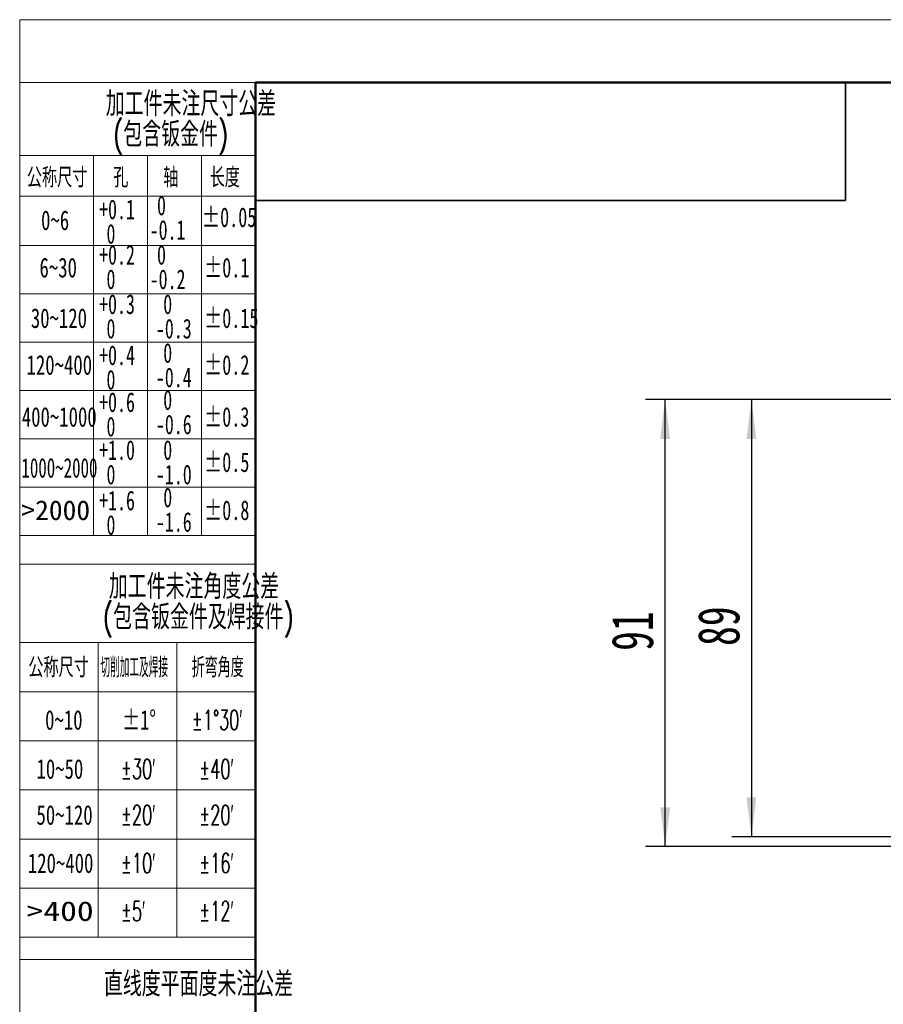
# Model space of a CAD drawing. Header units: millimetres. Extents: x 0 to 420, y 0 to 297.
# Tile 14 of 110: x 0 to 88, y 197 to 297. Entities that reach past the tile are written whole.
import ezdxf

# ---------------------------------------------------------------- set-up
doc = ezdxf.new("R2010")
doc.units = ezdxf.units.MM
doc.layers.add('标注层', color=150, linetype='Continuous')
doc.styles.add('SLDTEXTSTYLE0', font='TXT', dxfattribs={"width": 0.7, "bigfont": 'bigfont'})
doc.styles.add('SLDTEXTSTYLE10', font='TXT', dxfattribs={"width": 1.253219})
doc.styles.add('SLDTEXTSTYLE2', font='TXT', dxfattribs={"width": 0.7})
doc.styles.add('SLDTEXTSTYLE4', font='TXT', dxfattribs={"width": 0.67})
doc.styles.add('SLDTEXTSTYLE5', font='TXT', dxfattribs={"width": 0.677991})
doc.styles.add('SLDTEXTSTYLE6', font='TXT', dxfattribs={"width": 0.631687})
doc.styles.add('SLDTEXTSTYLE7', font='TXT', dxfattribs={"width": 1.026693})
doc.styles.add('SLDTEXTSTYLE8', font='TXT', dxfattribs={"width": 0.601124, "bigfont": 'bigfont'})
doc.styles.add('SLDTEXTSTYLE9', font='TXT', dxfattribs={"width": 0.427578, "bigfont": 'bigfont'})
doc.dimstyles.new('SLDDIMSTYLE1', dxfattribs={"dimtxt": 4.850694, "dimasz": 4, "dimexe": 0, "dimexo": 0.0625, "dimgap": 1.212674, "dimtad": 2, "dimlfac": 2, "dimrnd": 1e-09, "dimzin": 12, "dimdsep": 46, "dimtxsty": 'SLDTEXTSTYLE2', "dimsah": 1, "dimcen": 0.09, "dimadec": 0, "dimazin": 3, "dimtfac": 1, "dimtdec": 3, "dimtofl": 0, "dimtmove": 0, "dimatfit": 3, "dimfxl": 1, "dimfrac": 2, "dimtolj": 1, "dimtzin": 12, "dimarcsym": 0})

# ---------------------------------------------------------------- blocks, each defined once
blk = doc.blocks.new('SW_NOTE_5')
at = {"layer": '标注层', "color": 0, "char_height": 2.5, "attachment_point": 2, "style": 'SLDTEXTSTYLE0'}
for s, insert in [('加工件未注尺寸公差', (15.47, 3.22)), ('(包含钣金件)', (13.41, 0.11))]:
    blk.add_mtext(s, dxfattribs=dict(at, insert=insert))
blk = doc.blocks.new('SW_NOTE_6')
at = {"layer": '标注层', "color": 0, "char_height": 2, "attachment_point": 1, "style": 'SLDTEXTSTYLE4'}
for s, insert in [('0', (0.75, 2.58)), ('-0.1', (0, 0.09))]:
    blk.add_mtext(s, dxfattribs=dict(at, insert=insert))
blk = doc.blocks.new('SW_NOTE_7')
at = {"layer": '标注层', "color": 0, "char_height": 2, "attachment_point": 1, "style": 'SLDTEXTSTYLE4'}
for s, insert in [('+0.1', (0, 2.58)), ('0', (0.75, 0.09))]:
    blk.add_mtext(s, dxfattribs=dict(at, insert=insert))
blk = doc.blocks.new('SW_NOTE_8')
at = {"layer": '标注层', "color": 0, "char_height": 2, "attachment_point": 1, "style": 'SLDTEXTSTYLE4'}
for s, insert in [('+0.2', (0, 2.58)), ('0', (0.75, 0.09))]:
    blk.add_mtext(s, dxfattribs=dict(at, insert=insert))
blk = doc.blocks.new('SW_NOTE_9')
at = {"layer": '标注层', "color": 0, "char_height": 2, "attachment_point": 1, "style": 'SLDTEXTSTYLE4'}
for s, insert in [('+0.3', (0, 2.58)), ('0', (0.75, 0.09))]:
    blk.add_mtext(s, dxfattribs=dict(at, insert=insert))
blk = doc.blocks.new('SW_NOTE_10')
at = {"layer": '标注层', "color": 0, "char_height": 2, "attachment_point": 1, "style": 'SLDTEXTSTYLE4'}
for s, insert in [('+0.4', (0, 2.58)), ('0', (0.75, 0.09))]:
    blk.add_mtext(s, dxfattribs=dict(at, insert=insert))
blk = doc.blocks.new('SW_NOTE_11')
at = {"layer": '标注层', "color": 0, "char_height": 2, "attachment_point": 1, "style": 'SLDTEXTSTYLE4'}
for s, insert in [('0', (0.75, 2.58)), ('-0.2', (0, 0.09))]:
    blk.add_mtext(s, dxfattribs=dict(at, insert=insert))
blk = doc.blocks.new('SW_NOTE_12')
at = {"layer": '标注层', "color": 0, "char_height": 2, "attachment_point": 1, "style": 'SLDTEXTSTYLE4'}
for s, insert in [('0', (0.75, 2.58)), ('-0.3', (0, 0.09))]:
    blk.add_mtext(s, dxfattribs=dict(at, insert=insert))
blk = doc.blocks.new('SW_NOTE_13')
at = {"layer": '标注层', "color": 0, "char_height": 2, "attachment_point": 1, "style": 'SLDTEXTSTYLE4'}
for s, insert in [('0', (0.75, 2.58)), ('-0.4', (0, 0.09))]:
    blk.add_mtext(s, dxfattribs=dict(at, insert=insert))
blk = doc.blocks.new('SW_NOTE_14')
at = {"layer": '标注层', "color": 0, "char_height": 2, "attachment_point": 1, "style": 'SLDTEXTSTYLE4'}
for s, insert in [('+0.6', (0, 2.58)), ('0', (0.75, 0.09))]:
    blk.add_mtext(s, dxfattribs=dict(at, insert=insert))
blk = doc.blocks.new('SW_NOTE_15')
at = {"layer": '标注层', "color": 0, "char_height": 2, "attachment_point": 1, "style": 'SLDTEXTSTYLE4'}
for s, insert in [('0', (0.75, 2.58)), ('-0.6', (0, 0.09))]:
    blk.add_mtext(s, dxfattribs=dict(at, insert=insert))
blk = doc.blocks.new('SW_NOTE_16')
at = {"layer": '标注层', "color": 0, "char_height": 2, "attachment_point": 1, "style": 'SLDTEXTSTYLE4'}
for s, insert in [('+1.0', (0, 2.58)), ('0', (0.75, 0.09))]:
    blk.add_mtext(s, dxfattribs=dict(at, insert=insert))
blk = doc.blocks.new('SW_NOTE_17')
at = {"layer": '标注层', "color": 0, "char_height": 2, "attachment_point": 1, "style": 'SLDTEXTSTYLE4'}
for s, insert in [('0', (0.75, 2.58)), ('-1.0', (0, 0.09))]:
    blk.add_mtext(s, dxfattribs=dict(at, insert=insert))
blk = doc.blocks.new('SW_NOTE_18')
at = {"layer": '标注层', "color": 0, "char_height": 2, "attachment_point": 1, "style": 'SLDTEXTSTYLE4'}
for s, insert in [('+1.6', (0, 2.58)), ('0', (0.75, 0.09))]:
    blk.add_mtext(s, dxfattribs=dict(at, insert=insert))
blk = doc.blocks.new('SW_NOTE_19')
at = {"layer": '标注层', "color": 0, "char_height": 2, "attachment_point": 1, "style": 'SLDTEXTSTYLE4'}
for s, insert in [('0', (0.75, 2.58)), ('-1.6', (0, 0.09))]:
    blk.add_mtext(s, dxfattribs=dict(at, insert=insert))
blk = doc.blocks.new('SW_NOTE_20')
at = {"layer": '标注层', "color": 0, "char_height": 2.5, "attachment_point": 2, "style": 'SLDTEXTSTYLE0'}
for s, insert in [('加工件未注角度公差', (15.47, 3.22)), ('(包含钣金件及焊接件)', (15.91, 0.11))]:
    blk.add_mtext(s, dxfattribs=dict(at, insert=insert))
blk = doc.blocks.new('_D_6')
at = {"layer": '标注层'}
for p, q in [((91.18, 258.73), (72.42, 258.73)), ((74.42, 258.73), (74.42, 214.23)), ((91.58, 214.23), (72.42, 214.23))]:
    blk.add_line(p, q, dxfattribs=at)
for points in [[(74.42, 258.73), (73.92, 254.73), (74.92, 254.73)], [(74.42, 214.23), (74.92, 218.23), (73.92, 218.23)]]:
    blk.add_solid(points, dxfattribs=at)
at = {"layer": '标注层', "insert": (68.97, 233.65), "char_height": 4.233, "attachment_point": 1, "rotation": 90, "style": 'SLDTEXTSTYLE2'}
blk.add_mtext('89', dxfattribs=at)
blk = doc.blocks.new('_D_7')
at = {"layer": '标注层'}
for p, q in [((91.18, 258.73), (63.65, 258.73)), ((65.65, 213.23), (65.65, 258.73)), ((97.15, 213.23), (63.65, 213.23))]:
    blk.add_line(p, q, dxfattribs=at)
for points in [[(65.65, 258.73), (65.15, 254.73), (66.15, 254.73)], [(65.65, 213.23), (66.15, 217.23), (65.15, 217.23)]]:
    blk.add_solid(points, dxfattribs=at)
at = {"layer": '标注层', "insert": (60.19, 233.15), "char_height": 4.233, "attachment_point": 1, "rotation": 90, "style": 'SLDTEXTSTYLE2'}
blk.add_mtext('91', dxfattribs=at)

msp = doc.modelspace()

# ---------------------------------------------------------------- linework, layer by layer
at = {"color": 7, "linetype": 'Continuous', "lineweight": 18}
for q in [(419.993, 297.3966), (-0.0005, 0.3966)]:
    msp.add_line((-0.0005, 297.3966), q, dxfattribs=at)
at = {"color": 1, "linetype": 'Continuous', "lineweight": 18}
for p, q in [((23.9959, 290.9894), (-0.0005, 290.9894)), ((-0.0005, 290.9894), (-0.0005, 0.3966)), ((7.4931, 283.5731), (-0.0005, 283.5731)), ((7.4931, 283.5731), (7.4931, 279.5731)), ((7.4931, 283.5731), (12.9941, 283.5731)), ((12.9941, 283.5731), (12.9941, 244.8997)), ((18.495, 283.5731), (12.9941, 283.5731)), ((18.495, 283.5731), (18.495, 244.8997)), ((18.495, 283.5731), (23.9959, 283.5731)), ((7.4931, 279.9545), (7.4931, 244.8997)), ((-0.0041, 279.4492), (23.9959, 279.4492)), ((-0.0041, 274.4004), (23.9959, 274.4004)), ((-0.0041, 269.4836), (23.9959, 269.4836)), ((-0.0041, 264.5669), (23.9959, 264.5669)), ((-0.0041, 259.6501), (23.9959, 259.6501)), ((-0.0041, 254.7333), (23.9959, 254.7333)), ((-0.0041, 249.8165), (23.9959, 249.8165)), ((-0.0041, 244.8997), (23.9959, 244.8997)), ((-0.0005, 241.9717), (23.9959, 241.9717)), ((7.993, 233.9946), (-0.0005, 233.9946)), ((7.993, 233.9946), (7.993, 203.9946)), ((7.993, 233.9946), (15.993, 233.9946)), ((15.993, 233.9946), (15.993, 203.9946)), ((15.993, 233.9946), (23.9959, 233.9946)), ((-0.0005, 228.9946), (23.9959, 228.9946)), ((-0.0005, 223.9946), (23.9959, 223.9946)), ((-0.0005, 218.9946), (23.9959, 218.9946)), ((-0.0005, 213.9946), (23.9959, 213.9946)), ((-0.0005, 208.9946), (23.9959, 208.9946)), ((-0.0005, 203.9946), (23.9959, 203.9946)), ((-0.0005, 201.7402), (23.9959, 201.7402))]:
    msp.add_line(p, q, dxfattribs=at)
at = {"color": 7, "linetype": 'Continuous', "lineweight": 50}
for p, q in [((23.9959, 5.9894), (23.9959, 290.9894)), ((23.9959, 290.9894), (413.9959, 290.9894))]:
    msp.add_line(p, q, dxfattribs=at)
at = {"color": 7, "linetype": 'Continuous', "lineweight": 35}
for p, q in [((83.9959, 278.9894), (83.9959, 290.9894)), ((23.9959, 278.9894), (83.9959, 278.9894))]:
    msp.add_line(p, q, dxfattribs=at)

# ---------------------------------------------------------------- block references
at = {"layer": '标注层', "color": 1}
for name, p in [('SW_NOTE_5', (1.9439, 286.8567)), ('SW_NOTE_7', (8.0718, 276.5088)), ('SW_NOTE_6', (13.2128, 276.9051)), ('SW_NOTE_8', (8.0718, 271.8872)), ('SW_NOTE_11', (13.2128, 271.8872)), ('SW_NOTE_9', (8.0718, 266.8607)), ('SW_NOTE_12', (13.8473, 266.8607)), ('SW_NOTE_10', (8.0718, 261.6614)), ('SW_NOTE_13', (13.8473, 261.8971)), ('SW_NOTE_15', (13.8487, 257.1118)), ('SW_NOTE_14', (8.0718, 256.888)), ('SW_NOTE_16', (8.0718, 252.0138)), ('SW_NOTE_17', (13.8487, 252.0138)), ('SW_NOTE_19', (13.8487, 247.1869)), ('SW_NOTE_18', (8.0718, 246.8804)), ('SW_NOTE_20', (2.2567, 237.7251))]:
    msp.add_blockref(name, p, dxfattribs=at)

# ---------------------------------------------------------------- texts
for s, insert, char_height, attachment_point, style in [('公称尺寸', (0.7237, 282.3304), 2, 1, 'SLDTEXTSTYLE0'), ('轴', (14.5989, 282.3304), 2, 1, 'SLDTEXTSTYLE0'), ('长度', (19.3232, 282.3304), 2, 1, 'SLDTEXTSTYLE0'), ('孔', (9.5078, 282.3304), 2, 1, 'SLDTEXTSTYLE0'), ('0~6', (2.1717, 277.9823), 2, 1, 'SLDTEXTSTYLE2'), ('±0.05', (18.5343, 278.2887), 2, 1, 'SLDTEXTSTYLE5'), ('6~30', (2.0085, 273.1627), 2, 1, 'SLDTEXTSTYLE2'), ('±0.1', (18.7483, 273.1627), 2, 1, 'SLDTEXTSTYLE5'), ('30~120', (1.1293, 268.0191), 2, 1, 'SLDTEXTSTYLE2'), ('±0.15', (18.7483, 268.0191), 2, 1, 'SLDTEXTSTYLE5'), ('120~400', (0.6904, 263.255), 2, 1, 'SLDTEXTSTYLE2'), ('±0.2', (18.7483, 263.255), 2, 1, 'SLDTEXTSTYLE5'), ('400~1000', (0.21, 257.9709), 2, 1, 'SLDTEXTSTYLE2'), ('±0.3', (18.7483, 257.9709), 2, 1, 'SLDTEXTSTYLE5'), ('1000~2000', (0.1711, 252.7824), 2, 1, 'SLDTEXTSTYLE6'), ('±0.5', (18.7483, 253.362), 2, 1, 'SLDTEXTSTYLE5'), ('±0.8', (18.7483, 248.4691), 2, 1, 'SLDTEXTSTYLE5'), ('>2000', (0.1711, 248.4691), 2, 1, 'SLDTEXTSTYLE7'), ('公称尺寸', (0.8729, 232.4656), 2, 1, 'SLDTEXTSTYLE0'), ('切削加工及焊接', (8.2029, 232.4656), 2, 1, 'SLDTEXTSTYLE9'), ('折弯角度', (17.4942, 232.4656), 2, 1, 'SLDTEXTSTYLE8'), ('0~10', (2.5803, 227.1224), 2, 1, 'SLDTEXTSTYLE2'), ('±1°', (10.4111, 227.1224), 2, 1, 'SLDTEXTSTYLE5'), ('±1°30′', (17.4942, 227.1224), 2, 1, 'SLDTEXTSTYLE8'), ('10~50', (1.7025, 222.1322), 2, 1, 'SLDTEXTSTYLE2'), ('±30′', (10.2792, 222.1322), 2, 1, 'SLDTEXTSTYLE8'), ('±40′', (18.2442, 222.1322), 2, 1, 'SLDTEXTSTYLE8'), ('50~120', (1.7025, 217.4491), 2, 1, 'SLDTEXTSTYLE2'), ('±20′', (10.2792, 217.4491), 2, 1, 'SLDTEXTSTYLE8'), ('±20′', (18.2442, 217.4491), 2, 1, 'SLDTEXTSTYLE8'), ('120~400', (0.8248, 212.5439), 2, 1, 'SLDTEXTSTYLE2'), ('±10′', (10.2792, 212.5439), 2, 1, 'SLDTEXTSTYLE8'), ('±16′', (18.2456, 212.5439), 2, 1, 'SLDTEXTSTYLE8'), ('>400', (0.7005, 207.6613), 2, 1, 'SLDTEXTSTYLE10'), ('±5′', (10.2792, 207.6613), 2, 1, 'SLDTEXTSTYLE8'), ('±12′', (18.2456, 207.6613), 2, 1, 'SLDTEXTSTYLE8'), ('直线度平面度未注公差', (18.1914, 200.4886), 2.5, 2, 'SLDTEXTSTYLE0')]:
    msp.add_mtext(s, dxfattribs=dict(at, insert=insert, char_height=char_height, attachment_point=attachment_point, style=style))

# ---------------------------------------------------------------- dimensions: what is measured, and where the dimension line sits
at = {"layer": '标注层'}
for base, p1, p2, picture, middle in [((65.6467, 258.7264), (97.1537, 213.2264), (91.1787, 258.7264), '_D_7', (65.6467, 235.9764)), ((74.4243, 214.2264), (91.1787, 258.7264), (91.5787, 214.2264), '_D_6', (74.4243, 236.4764))]:
    dim = msp.add_linear_dim(base=base, p1=p1, p2=p2, angle=90, dimstyle='SLDDIMSTYLE1', dxfattribs=at)
    dim.commit()
    dim.dimension.update_dxf_attribs({"geometry": picture, "text_midpoint": middle, "dimtype": 160})

doc.saveas('drawing.dxf')
